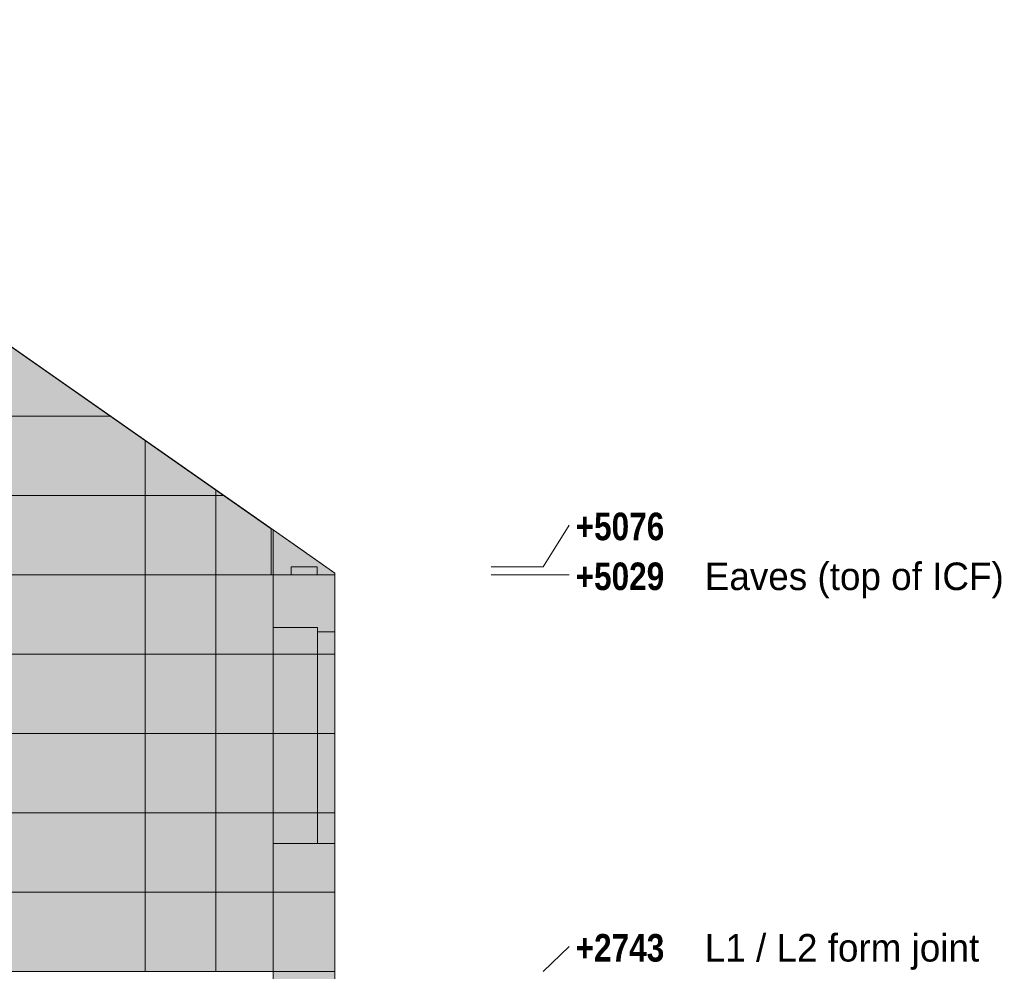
# Model space of a CAD drawing. Header units: millimetres. Extents: x -30937 to 3858, y -15507 to 17281.
# Tile 26 of 26: x -1816 to 3858, y 2744 to 8230. Entities that reach past the tile are written whole.
import ezdxf

# ---------------------------------------------------------------- set-up
doc = ezdxf.new("R2010")
doc.units = ezdxf.units.MM
for name, color, linetype in [('FILL-EPS', 7, 'Continuous'), ('FILL-LIGHT', 7, 'Continuous'), ('LINE-C_2E8C94', 7, 'Continuous'), ('LINE-C_337880', 7, 'Continuous'), ('LINE-STEEL', 7, 'Continuous'), ('LINE-STEEL_GREY', 7, 'Continuous'), ('TEXT-STEEL', 7, 'Continuous')]:
    doc.layers.add(name, color=color, linetype=linetype)
doc.styles.add('OpenSansCondensed-Bold', font='OpenSansCondensed-Bold.ttf')

msp = doc.modelspace()

# ---------------------------------------------------------------- hatches: boundary and pattern name
at = {"layer": 'FILL-EPS', "true_color": 0xccffff}
h = msp.add_hatch(color=256, dxfattribs=at)
h.dxf.hatch_style = 1
h.paths.add_polyline_path([(-9534.1, 2743.2), (-9534.1, 5288.2), (-9534.1, 5288.2), (-9534.1, 5288.2), (-5333.4, 8229.6), (-4556.6, 8229.6), (-4556.6, 8229.6), (-4556.6, 8229.6), (-4556.6, 8229.6), (-4556.6, 8229.6), (-355.9, 5288.2), (-355.9, 2743.2), (-355.9, 2743.2), (-9534.1, 2743.2), (-9534.1, 2743.2)])
h.paths.add_polyline_path([(-5633, 3632.6), (-4932.5, 3632.6), (-4932.5, 4699.9), (-5633, 4699.9)], flags=0)
h = msp.add_hatch(color=256, dxfattribs=at)
h.dxf.hatch_style = 1
h.paths.add_polyline_path([(-9534.1, 2743.2), (-9534.1, 5288.2), (-9524.2, 5295.2), (-5333.4, 8229.6), (-4556.6, 8229.6), (-4462.4, 8163.6), (-4460.7, 8162.5), (-4460.7, 8162.5), (-4460.7, 8162.5), (-4460.7, 8162.5), (-365.8, 5295.2), (-355.9, 5288.2), (-355.9, 5029.2), (-355.9, 2743.2)])
h.paths.add_polyline_path([(-5658, 3632.6), (-4907.5, 3632.6), (-4907.5, 4724.9), (-5658, 4724.9)], flags=0)
h = msp.add_hatch(color=256, dxfattribs=at)
h.dxf.hatch_style = 1
h.paths.add_polyline_path([(-9534.1, 2743.2), (-9534.1, 5029.2), (-9524.2, 5029.2), (-9524.2, 5295.2), (-9467.8, 5334.7), (-5429.4, 8162.4), (-5429.3, 8162.5), (-5429.3, 8162.5), (-5417.5, 8170.7), (-5333.4, 8229.6), (-4556.6, 8229.6), (-4556.6, 8229.6), (-4556.6, 8229.6), (-4556.6, 8229.6), (-365.8, 5295.2), (-365.8, 5029.2), (-355.9, 5029.2), (-355.9, 2743.2)])
h.paths.add_polyline_path([(-5993.4, 4724.8), (-5995, 4724.9), (-5995, 3632.6), (-5244.5, 3632.6), (-5244.5, 4724.9), (-5993.4, 4724.9)], flags=0)
h = msp.add_hatch(color=256, dxfattribs=at)
h.dxf.hatch_style = 1
h.paths.add_polyline_path([(-9534.1, 2743.2), (-9534.1, 5288.2), (-9534.1, 5288.2), (-5333.4, 8229.6), (-5333.4, 8229.6), (-5333.4, 8229.6), (-4556.6, 8229.6), (-355.9, 5288.2), (-355.9, 2743.2), (-9534.1, 2743.2)])
h.paths.add_polyline_path([(-5970, 4699.9), (-5970, 3632.6), (-5269.5, 3632.6), (-5269.5, 4699.9)], flags=0)
h = msp.add_hatch(color=256, dxfattribs=at)
h.dxf.hatch_style = 1
h.paths.add_polyline_path([(-365.8, 5029.2), (-365.8, 5029.2), (-365.8, 5029.2), (-365.8, 5295.2), (-355.9, 5288.2), (-355.9, 5029.2)])
h = msp.add_hatch(color=256, dxfattribs=at)
h.dxf.hatch_style = 1
h.paths.add_polyline_path([(-356.3, 5289.7), (-356.3, 5289.7), (-356.2, 5289.8), (-356.1, 5289.8), (-355.9, 5288.2), (0, 5039), (0, 4211.9), (0, 4211.9), (0, 2743.2), (0, 2743.2), (-355.9, 2743.2), (-355.9, 5288.2), (-355.9, 5288.2), (-355.9, 5288.2), (-355.9, 5288.2), (-355.9, 5288.2), (-356.4, 5289.7)])
h = msp.add_hatch(color=256, dxfattribs=at)
h.dxf.hatch_style = 1
h.paths.add_polyline_path([(-355.9, 5029.2), (-355.9, 5029.2), (-355.9, 5030.8), (-355.9, 5030.8), (-355.9, 5288.2), (-355.9, 5288.2), (-355.9, 5288.2), (-355.9, 5288.2), (0, 5039), (0, 5029.2), (0, 5029.2), (0, 4211.9), (0, 4211.9), (0, 2743.2), (0, 2743.2), (0, 2743.2), (-355.9, 2743.2), (-355.9, 5029.2)])
h = msp.add_hatch(color=256, dxfattribs=at)
h.dxf.hatch_style = 1
h.paths.add_polyline_path([(-355.9, 2743.2), (-355.9, 5288.2), (0, 5039), (0, 4213.8), (0, 4213.4), (0, 2743.2)])
h = msp.add_hatch(color=256, dxfattribs=at)
h.dxf.hatch_style = 1
h.paths.add_polyline_path([(-355.9, 5029.2), (-355.9, 5288.2), (-177.1, 5163), (0, 5039), (0, 5039), (0, 5039), (0, 5039), (0, 5029.2), (-355.9, 5029.2)])
h = msp.add_hatch(color=256, dxfattribs=at)
h.dxf.hatch_style = 1
h.paths.add_polyline_path([(-355.9, 2741.6), (-356, 2741.6), (-355.9, 2742.2), (-355.9, 2742.8), (-355.9, 2743.2), (-355.9, 5029.2), (-355.6, 5029.2), (-355.6, 5029.6), (-355.6, 5029.2), (0, 5029.2), (0, 4214.8), (0, 4214.4), (0, 4213.8), (0, 4213.4), (0, 2743.2), (-355.6, 2743.2), (-355.8, 2741.6), (-355.9, 2741.6), (-355.9, 2741.6)])
h = msp.add_hatch(color=256, dxfattribs=at)
h.dxf.hatch_style = 1
h.paths.add_polyline_path([(-355.6, 2743.2), (-355.6, 2743.2), (-355.6, 5029.2), (0, 5029.2), (0, 2743.2), (-355.6, 2743.2)])
h = msp.add_hatch(color=256, dxfattribs=at)
h.dxf.hatch_style = 1
h.paths.add_polyline_path([(-355.6, 5029.2), (0, 5029.2), (0, 2743.2), (0, 2743.2), (0, 2743.2), (-355.6, 2743.2)])
h = msp.add_hatch(color=256, dxfattribs=at)
h.dxf.hatch_style = 1
h.paths.add_polyline_path([(-355.6, 4724.9), (-100.5, 4724.9), (-100.5, 3480.2), (-355.6, 3480.2)])
h = msp.add_hatch(color=256, dxfattribs=at)
h.dxf.hatch_style = 1
h.paths.add_polyline_path([(-355.6, 3480.2), (-355.6, 4724.9), (-100.5, 4724.9), (-100.5, 3480.2)])
h = msp.add_hatch(color=256, dxfattribs=at)
h.dxf.hatch_style = 1
h.paths.add_polyline_path([(-355.6, 4724.9), (-100.5, 4724.9), (-100.5, 3480.2), (-355.6, 3480.2)])
h = msp.add_hatch(color=256, dxfattribs=at)
h.dxf.hatch_style = 1
h.paths.add_polyline_path([(-355.6, 3480.2), (-355.6, 4724.9), (-100.5, 4724.9), (-100.5, 3480.2)])
h = msp.add_hatch(color=256, dxfattribs=at)
h.dxf.hatch_style = 1
h.paths.add_polyline_path([(-100.5, 4699.9), (0, 4699.9), (0, 3480.2), (-100.5, 3480.2)])
h = msp.add_hatch(color=256, dxfattribs=at)
h.dxf.hatch_style = 1
h.paths.add_polyline_path([(-100.5, 3480.2), (-100.5, 4699.9), (0, 4699.9), (0, 3480.2)])
h = msp.add_hatch(color=256, dxfattribs=at)
h.dxf.hatch_style = 1
h.paths.add_polyline_path([(-100.5, 4699.9), (0, 4699.9), (0, 3480.2), (-100.5, 3480.2)])
h = msp.add_hatch(color=256, dxfattribs=at)
h.dxf.hatch_style = 1
h.paths.add_polyline_path([(-100.5, 3480.2), (-100.5, 4699.9), (0, 4699.9), (0, 3480.2)])
h = msp.add_hatch(color=256, dxfattribs=at)
h.dxf.hatch_style = 1
h.paths.add_polyline_path([(-355.8, 2744.8), (-355.6, 2743.2), (0, 2743.2), (0, 0), (0, 0), (0, 0), (-355.6, 0), (-355.6, 0), (-355.9, 0), (-355.9, 2743.2), (-355.9, 2743.2), (-355.9, 2743.2), (-355.9, 2744.8)])
at = {"layer": 'FILL-LIGHT', "true_color": 0xd9d9d9}
h = msp.add_hatch(color=256, dxfattribs=at)
h.dxf.hatch_style = 1
h.paths.add_polyline_path([(-251.6, 5029.2), (-251.6, 5076), (-101.6, 5076), (-101.6, 5076), (-101.6, 5029.2), (-251.6, 5029.2)])
h = msp.add_hatch(color=256, dxfattribs=at)
h.dxf.hatch_style = 1
h.paths.add_polyline_path([(-251.6, 5076), (-251.6, 5076), (-101.6, 5076), (-101.6, 5029.2), (-101.6, 5029.2), (-251.6, 5029.2)])

# ---------------------------------------------------------------- linework, layer by layer
at = {"layer": 'LINE-C_2E8C94', "lineweight": 5}
for points in [[(-9534.1, 2743.2), (-9534.1, 5288.2), (-9534.1, 5288.2), (-9534.1, 5288.2), (-5333.4, 8229.6), (-4556.6, 8229.6), (-4556.6, 8229.6), (-4556.6, 8229.6), (-4556.6, 8229.6), (-4556.6, 8229.6), (-355.9, 5288.2), (-355.9, 2743.2), (-355.9, 2743.2), (-9534.1, 2743.2), (-9534.1, 2743.2)], [(-9534.1, 2743.2), (-9534.1, 5288.2), (-9524.2, 5295.2), (-5333.4, 8229.6), (-4556.6, 8229.6), (-4462.4, 8163.6), (-4460.7, 8162.5), (-4460.7, 8162.5), (-4460.7, 8162.5), (-4460.7, 8162.5), (-365.8, 5295.2), (-355.9, 5288.2), (-355.9, 5029.2), (-355.9, 2743.2)], [(-9534.1, 2743.2), (-9534.1, 5029.2), (-9524.2, 5029.2), (-9524.2, 5295.2), (-9467.8, 5334.7), (-5429.4, 8162.4), (-5429.3, 8162.5), (-5429.3, 8162.5), (-5417.5, 8170.7), (-5333.4, 8229.6), (-4556.6, 8229.6), (-4556.6, 8229.6), (-4556.6, 8229.6), (-4556.6, 8229.6), (-365.8, 5295.2), (-365.8, 5029.2), (-355.9, 5029.2), (-355.9, 2743.2)], [(-9534.1, 2743.2), (-9534.1, 5288.2), (-9534.1, 5288.2), (-5333.4, 8229.6), (-5333.4, 8229.6), (-5333.4, 8229.6), (-4556.6, 8229.6), (-355.9, 5288.2), (-355.9, 2743.2), (-9534.1, 2743.2)], [(-365.8, 5029.2), (-365.8, 5029.2), (-365.8, 5029.2), (-365.8, 5295.2), (-355.9, 5288.2), (-355.9, 5029.2)], [(-356.3, 5289.7), (-356.3, 5289.7), (-356.2, 5289.8), (-356.1, 5289.8), (-355.9, 5288.2), (0, 5039), (0, 4211.9), (0, 4211.9), (0, 2743.2), (0, 2743.2), (-355.9, 2743.2), (-355.9, 5288.2), (-355.9, 5288.2), (-355.9, 5288.2), (-355.9, 5288.2), (-355.9, 5288.2), (-356.4, 5289.7)], [(-355.9, 5029.2), (-355.9, 5029.2), (-355.9, 5030.8), (-355.9, 5030.8), (-355.9, 5288.2), (-355.9, 5288.2), (-355.9, 5288.2), (-355.9, 5288.2), (0, 5039), (0, 5029.2), (0, 5029.2), (0, 4211.9), (0, 4211.9), (0, 2743.2), (0, 2743.2), (0, 2743.2), (-355.9, 2743.2), (-355.9, 5029.2)], [(-355.9, 2743.2), (-355.9, 5288.2), (0, 5039), (0, 4213.8), (0, 4213.4), (0, 2743.2)], [(-355.9, 5029.2), (-355.9, 5288.2), (-177.1, 5163), (0, 5039), (0, 5039), (0, 5039), (0, 5039), (0, 5029.2), (-355.9, 5029.2)], [(-355.9, 2741.6), (-356, 2741.6), (-355.9, 2742.2), (-355.9, 2742.8), (-355.9, 2743.2), (-355.9, 5029.2), (-355.6, 5029.2), (-355.6, 5029.6), (-355.6, 5029.2), (0, 5029.2), (0, 4214.8), (0, 4214.4), (0, 4213.8), (0, 4213.4), (0, 2743.2), (-355.6, 2743.2), (-355.8, 2741.6), (-355.9, 2741.6), (-355.9, 2741.6)], [(-355.6, 2743.2), (-355.6, 2743.2), (-355.6, 5029.2), (0, 5029.2), (0, 2743.2), (-355.6, 2743.2)], [(-355.6, 5029.2), (0, 5029.2), (0, 2743.2), (0, 2743.2), (0, 2743.2), (-355.6, 2743.2)], [(-355.6, 4724.9), (-100.5, 4724.9), (-100.5, 3480.2), (-355.6, 3480.2)], [(-355.6, 3480.2), (-355.6, 4724.9), (-100.5, 4724.9), (-100.5, 3480.2)], [(-355.6, 4724.9), (-100.5, 4724.9), (-100.5, 3480.2), (-355.6, 3480.2)], [(-355.6, 3480.2), (-355.6, 4724.9), (-100.5, 4724.9), (-100.5, 3480.2)], [(-100.5, 4699.9), (0, 4699.9), (0, 3480.2), (-100.5, 3480.2)], [(-100.5, 3480.2), (-100.5, 4699.9), (0, 4699.9), (0, 3480.2)], [(-100.5, 4699.9), (0, 4699.9), (0, 3480.2), (-100.5, 3480.2)], [(-100.5, 3480.2), (-100.5, 4699.9), (0, 4699.9), (0, 3480.2)], [(-355.8, 2744.8), (-355.6, 2743.2), (0, 2743.2), (0, 0), (0, 0), (0, 0), (-355.6, 0), (-355.6, 0), (-355.9, 0), (-355.9, 2743.2), (-355.9, 2743.2), (-355.9, 2743.2), (-355.9, 2744.8)]]:
    msp.add_lwpolyline(points, close=True, dxfattribs=at)
at = {"layer": 'LINE-C_337880', "lineweight": 5}
for p, q in [((-3124.2, 5943.6), (-1293.6, 5943.6)), ((-3124.2, 5943.6), (-1293.6, 5943.6)), ((-3124.2, 5943.6), (-1293.6, 5943.6)), ((-3124.2, 5943.6), (-1293.6, 5943.6)), ((-1092.2, 5486.4), (-1092.2, 5802.6)), ((-1092.2, 5486.4), (-1092.2, 5802.6)), ((-685.8, 5486.4), (-685.8, 5518)), ((-685.8, 5486.4), (-685.8, 5518)), ((-3124.2, 5486.4), (-1092.2, 5486.4)), ((-3124.2, 5486.4), (-1092.2, 5486.4)), ((-3124.2, 5486.4), (-1092.2, 5486.4)), ((-3124.2, 5486.4), (-1092.2, 5486.4)), ((-1092.2, 5029.2), (-1092.2, 5486.4)), ((-1092.2, 5486.4), (-685.8, 5486.4)), ((-1092.2, 5029.2), (-1092.2, 5486.4)), ((-1092.2, 5486.4), (-685.8, 5486.4)), ((-1092.2, 5486.4), (-685.8, 5486.4)), ((-1092.2, 5486.4), (-685.8, 5486.4)), ((-685.8, 5486.4), (-640.7, 5486.4)), ((-685.8, 5486.4), (-640.7, 5486.4)), ((-685.8, 5029.2), (-685.8, 5486.4)), ((-685.8, 5486.4), (-640.7, 5486.4)), ((-685.8, 5029.2), (-685.8, 5486.4)), ((-685.8, 5486.4), (-640.7, 5486.4)), ((-3124.2, 5029.2), (-1092.2, 5029.2)), ((-3124.2, 5029.2), (-1092.2, 5029.2)), ((-3124.2, 5029.2), (-1092.2, 5029.2)), ((-3124.2, 5029.2), (-1092.2, 5029.2)), ((-1092.2, 5029.2), (-685.8, 5029.2)), ((-1092.2, 5029.2), (-685.8, 5029.2)), ((-1092.2, 4572), (-1092.2, 5029.2)), ((-1092.2, 5029.2), (-685.8, 5029.2)), ((-1092.2, 4572), (-1092.2, 5029.2)), ((-1092.2, 5029.2), (-685.8, 5029.2)), ((-685.8, 4572), (-685.8, 5029.2)), ((-685.8, 5029.2), (-356.9, 5029.2)), ((-685.8, 4572), (-685.8, 5029.2)), ((-685.8, 5029.2), (-356.9, 5029.2)), ((-685.8, 5029.2), (-366.8, 5029.2)), ((-685.8, 5029.2), (-356.9, 5029.2)), ((-354.9, 5029.2), (-1, 5029.2)), ((-354.9, 5029.2), (-1, 5029.2)), ((-354.9, 5029.2), (-1, 5029.2)), ((-3124.2, 4572), (-1092.2, 4572)), ((-3124.2, 4572), (-1092.2, 4572)), ((-3124.2, 4572), (-1092.2, 4572)), ((-3124.2, 4572), (-1092.2, 4572)), ((-1092.2, 4114.8), (-1092.2, 4572)), ((-1092.2, 4572), (-685.8, 4572)), ((-1092.2, 4114.8), (-1092.2, 4572)), ((-1092.2, 4572), (-685.8, 4572)), ((-1092.2, 4572), (-685.8, 4572)), ((-1092.2, 4572), (-685.8, 4572)), ((-685.8, 4572), (-356.9, 4572)), ((-685.8, 4572), (-356.9, 4572)), ((-685.8, 4114.8), (-685.8, 4572)), ((-685.8, 4572), (-356.9, 4572)), ((-685.8, 4114.8), (-685.8, 4572)), ((-685.8, 4572), (-356.9, 4572)), ((-354.9, 4572), (-1, 4572)), ((-354.9, 4572), (-1, 4572)), ((-354.9, 4572), (-1, 4572)), ((-354.9, 4572), (-1, 4572)), ((-354.6, 4572), (-1, 4572)), ((-354.6, 4572), (-101.5, 4572)), ((-354.6, 4572), (-101.5, 4572)), ((-354.6, 4572), (-101.5, 4572)), ((-354.6, 4572), (-101.5, 4572)), ((-354.6, 4572), (-1, 4572)), ((-99.5, 4572), (-1, 4572)), ((-99.5, 4572), (-1, 4572)), ((-99.5, 4572), (-1, 4572)), ((-99.5, 4572), (-1, 4572)), ((-3124.2, 4114.8), (-1092.2, 4114.8)), ((-3124.2, 4114.8), (-1092.2, 4114.8)), ((-3124.2, 4114.8), (-1092.2, 4114.8)), ((-3124.2, 4114.8), (-1092.2, 4114.8)), ((-1092.2, 4114.8), (-685.8, 4114.8)), ((-1092.2, 4114.8), (-685.8, 4114.8)), ((-1092.2, 3657.6), (-1092.2, 4114.8)), ((-1092.2, 4114.8), (-685.8, 4114.8)), ((-1092.2, 3657.6), (-1092.2, 4114.8)), ((-1092.2, 4114.8), (-685.8, 4114.8)), ((-685.8, 3657.6), (-685.8, 4114.8)), ((-685.8, 4114.8), (-356.9, 4114.8)), ((-685.8, 3657.6), (-685.8, 4114.8)), ((-685.8, 4114.8), (-356.9, 4114.8)), ((-685.8, 4114.8), (-356.9, 4114.8)), ((-685.8, 4114.8), (-356.9, 4114.8)), ((-354.9, 4114.8), (-1, 4114.8)), ((-354.9, 4114.8), (-1, 4114.8)), ((-354.9, 4114.8), (-1, 4114.8)), ((-354.9, 4114.8), (-1, 4114.8)), ((-354.6, 4114.8), (-1, 4114.8)), ((-354.6, 4114.8), (-101.5, 4114.8)), ((-354.6, 4114.8), (-101.5, 4114.8)), ((-354.6, 4114.8), (-101.5, 4114.8)), ((-354.6, 4114.8), (-101.5, 4114.8)), ((-354.6, 4114.8), (-1, 4114.8)), ((-99.5, 4114.8), (-1, 4114.8)), ((-99.5, 4114.8), (-1, 4114.8)), ((-99.5, 4114.8), (-1, 4114.8)), ((-99.5, 4114.8), (-1, 4114.8)), ((-3124.2, 3657.6), (-1092.2, 3657.6)), ((-3124.2, 3657.6), (-1092.2, 3657.6)), ((-3124.2, 3657.6), (-1092.2, 3657.6)), ((-3124.2, 3657.6), (-1092.2, 3657.6)), ((-1092.2, 3200.4), (-1092.2, 3657.6)), ((-1092.2, 3657.6), (-685.8, 3657.6)), ((-1092.2, 3200.4), (-1092.2, 3657.6)), ((-1092.2, 3657.6), (-685.8, 3657.6)), ((-1092.2, 3657.6), (-685.8, 3657.6)), ((-1092.2, 3657.6), (-685.8, 3657.6)), ((-685.8, 3657.6), (-356.9, 3657.6)), ((-685.8, 3657.6), (-356.9, 3657.6)), ((-685.8, 3200.4), (-685.8, 3657.6)), ((-685.8, 3657.6), (-356.9, 3657.6)), ((-685.8, 3200.4), (-685.8, 3657.6)), ((-685.8, 3657.6), (-356.9, 3657.6)), ((-354.9, 3657.6), (-1, 3657.6)), ((-354.9, 3657.6), (-1, 3657.6)), ((-354.9, 3657.6), (-1, 3657.6)), ((-354.9, 3657.6), (-1, 3657.6)), ((-354.6, 3657.6), (-1, 3657.6)), ((-354.6, 3657.6), (-101.5, 3657.6)), ((-354.6, 3657.6), (-101.5, 3657.6)), ((-354.6, 3657.6), (-101.5, 3657.6)), ((-354.6, 3657.6), (-101.5, 3657.6)), ((-354.6, 3657.6), (-1, 3657.6)), ((-99.5, 3657.6), (-1, 3657.6)), ((-99.5, 3657.6), (-1, 3657.6)), ((-99.5, 3657.6), (-1, 3657.6)), ((-99.5, 3657.6), (-1, 3657.6)), ((-3124.2, 3200.4), (-1092.2, 3200.4)), ((-3124.2, 3200.4), (-1092.2, 3200.4)), ((-3124.2, 3200.4), (-1092.2, 3200.4)), ((-3124.2, 3200.4), (-1092.2, 3200.4)), ((-1092.2, 3200.4), (-685.8, 3200.4)), ((-1092.2, 3200.4), (-685.8, 3200.4)), ((-1092.2, 2744.2), (-1092.2, 3200.4)), ((-1092.2, 3200.4), (-685.8, 3200.4)), ((-1092.2, 2744.2), (-1092.2, 3200.4)), ((-1092.2, 3200.4), (-685.8, 3200.4)), ((-685.8, 2744.2), (-685.8, 3200.4)), ((-685.8, 3200.4), (-356.9, 3200.4)), ((-685.8, 2744.2), (-685.8, 3200.4)), ((-685.8, 3200.4), (-356.9, 3200.4)), ((-685.8, 3200.4), (-356.9, 3200.4)), ((-685.8, 3200.4), (-356.9, 3200.4)), ((-354.9, 3200.4), (-1, 3200.4)), ((-354.9, 3200.4), (-1, 3200.4)), ((-354.9, 3200.4), (-1, 3200.4)), ((-354.9, 3200.4), (-1, 3200.4)), ((-354.6, 3200.4), (-1, 3200.4)), ((-354.6, 3200.4), (-1, 3200.4))]:
    msp.add_line(p, q, dxfattribs=at)
at = {"layer": 'LINE-STEEL', "lineweight": 5}
for p, q in [((1200, 5076), (1350, 5316.5)), ((900, 5076), (1200, 5076)), ((900, 5029), (1200, 5029)), ((1200, 5029), (1350, 5029)), ((1200, 2743), (1350, 2887.5))]:
    msp.add_line(p, q, dxfattribs=at)
at = {"layer": 'LINE-STEEL_GREY', "lineweight": 5}
for points in [[(-251.6, 5029.2), (-251.6, 5076), (-101.6, 5076), (-101.6, 5076), (-101.6, 5029.2), (-251.6, 5029.2)], [(-251.6, 5076), (-251.6, 5076), (-101.6, 5076), (-101.6, 5029.2), (-101.6, 5029.2), (-251.6, 5029.2)]]:
    msp.add_lwpolyline(points, close=True, dxfattribs=at)

# ---------------------------------------------------------------- texts
at = {"layer": 'TEXT-STEEL', "style": 'OpenSansCondensed-Bold'}
for s, p in [('+5076', (1387.5, 5229)), ('+5029', (1387.5, 4941.5)), ('+2743', (1387.5, 2800))]:
    msp.add_text(s, height=158.75, dxfattribs=at).set_placement(p)
at = {"layer": 'TEXT-STEEL'}
for s, p in [('Eaves (top of ICF)', (2131.9, 4941.5)), ('L1 / L2 form joint', (2131.9, 2800))]:
    msp.add_text(s, height=158.75, dxfattribs=at).set_placement(p)

doc.saveas('drawing.dxf')
